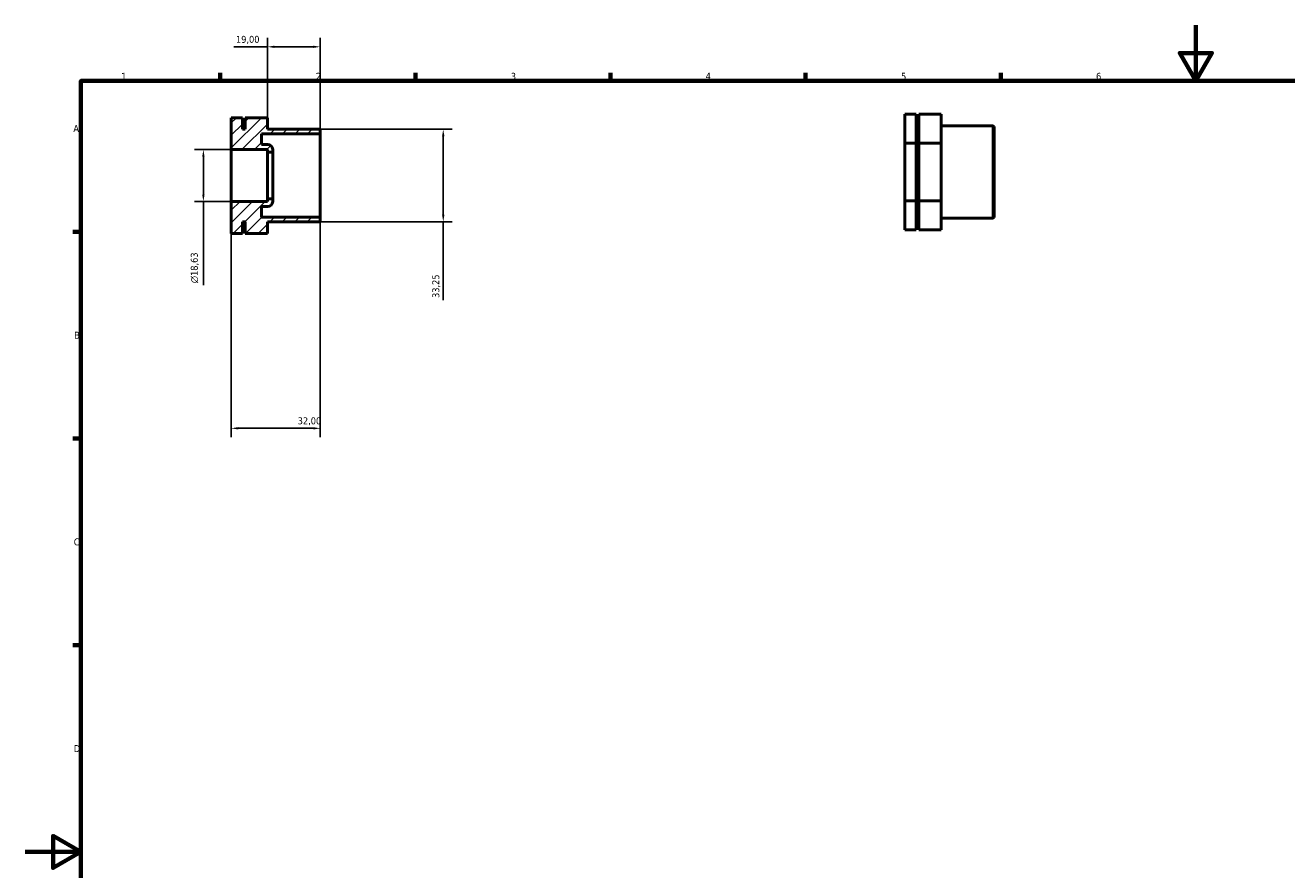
# Model space of a CAD drawing. Header units: millimetres. Extents: x 0 to 906, y 0 to 594.
# Tile 2 of 3: x 0 to 453, y 291 to 594. Entities that reach past the tile are written whole.
import ezdxf

# ---------------------------------------------------------------- set-up
doc = ezdxf.new("R2010")
doc.units = ezdxf.units.MM
for name, color, linetype, lineweight in [('Border (ISO)', 7, 'Continuous', 70), ('Dimension (ISO)', 7, 'Continuous', 25), ('Hatch (ISO)', 7, 'Continuous', 18), ('Visible (ISO)', 7, 'Continuous', 50)]:
    doc.layers.add(name, color=color, linetype=linetype, lineweight=lineweight)
doc.styles.add('Note Text (ISO)', font='tahoma.ttf')
doc.dimstyles.new('Default (ISO)', dxfattribs={"dimtxt": 2.5, "dimasz": 2.5, "dimexe": 3.175, "dimexo": 0, "dimgap": 0.762, "dimtad": 1, "dimrnd": 1e-08, "dimzin": 0, "dimtxsty": 'Note Text (ISO)', "dimcen": 0.09, "dimdle": 10, "dimclrd": 256, "dimclre": 256, "dimclrt": 232, "dimazin": 0, "dimtfac": 1.40208, "dimtmove": 0, "dimatfit": 3, "dimfxl": 1, "dimtolj": 1, "dimtzin": 0, "dimlwd": -1, "dimlwe": -1, "dimarcsym": 0})

# ---------------------------------------------------------------- blocks, each defined once
blk = doc.blocks.new('Borders Default Border')
at = {"layer": 'Border (ISO)'}
for p, q in [((70.08, 574), (70.08, 576.9)), ((140.17, 574), (140.17, 576.9)), ((210.25, 574), (210.25, 576.9)), ((280.33, 574), (280.33, 576.9)), ((350.42, 574), (350.42, 576.9)), ((20, 519.75), (17.1, 519.75)), ((20, 445.5), (17.1, 445.5)), ((20, 371.25), (17.1, 371.25))]:
    blk.add_line(p, q, dxfattribs=at)
at = {"layer": 'Border (ISO)', "flags": 128}
for points in [[(420.5, 594), (420.5, 574), (414.73, 584), (426.27, 584), (420.5, 574)], [(20, 20), (20, 574), (821, 574), (821, 20), (20, 20)], [(0, 297), (20, 297), (10, 302.77), (10, 291.23), (20, 297)]]:
    blk.add_lwpolyline(points, dxfattribs=at)
at = {"layer": 'Border (ISO)', "color": 232, "true_color": 0xca0064, "char_height": 2.5, "attachment_point": 7, "style": 'Note Text (ISO)'}
for s, insert in [('1', (34.48, 574.4)), ('2', (104.37, 574.4)), ('3', (174.43, 574.35)), ('4', (244.42, 574.4)), ('5', (314.64, 574.35)), ('6', (384.66, 574.35)), ('A', (17.29, 555.62)), ('B', (17.59, 481.37)), ('C', (17.43, 407.08)), ('D', (17.43, 332.88))]:
    blk.add_mtext(s, dxfattribs=dict(at, insert=insert))
blk = doc.blocks.new('*D7')
at = {"layer": 'Defpoints', "color": 0, "transparency": 16777216}
for p in [(74, 530.68), (106, 525.04), (106, 449.18)]:
    blk.add_point(p, dxfattribs=at)
at = {"layer": 'Dimension (ISO)', "transparency": 16777216}
for p, q in [((74, 530.68), (74, 446.01)), ((106, 525.04), (106, 446.01)), ((76.5, 449.18), (103.5, 449.18))]:
    blk.add_line(p, q, dxfattribs=at)
for points in [[(76.5, 449.6), (76.5, 448.76), (74, 449.18)], [(103.5, 449.6), (103.5, 448.76), (106, 449.18)]]:
    blk.add_solid(points, dxfattribs=at)
at = {"layer": 'Dimension (ISO)', "color": 232, "true_color": 0xca0064, "transparency": 16777216, "insert": (97.88, 453.12), "char_height": 2.5, "attachment_point": 1, "style": 'Note Text (ISO)'}
blk.add_mtext('\\A1;32,00', dxfattribs=at)
blk = doc.blocks.new('*D9')
at = {"layer": 'Defpoints', "color": 0, "transparency": 16777216}
for p in [(74, 549.32), (64, 530.68), (74, 530.68)]:
    blk.add_point(p, dxfattribs=at)
at = {"layer": 'Dimension (ISO)', "transparency": 16777216}
for p, q in [((74, 549.32), (60.83, 549.32)), ((64, 546.82), (64, 533.18)), ((74, 530.68), (60.83, 530.68)), ((64, 530.68), (64, 500.56))]:
    blk.add_line(p, q, dxfattribs=at)
for points in [[(63.58, 546.82), (64.42, 546.82), (64, 549.32)], [(63.58, 533.18), (64.42, 533.18), (64, 530.68)]]:
    blk.add_solid(points, dxfattribs=at)
at = {"layer": 'Dimension (ISO)', "color": 232, "true_color": 0xca0064, "transparency": 16777216, "insert": (59.48, 501.33), "char_height": 2.5, "attachment_point": 1, "rotation": 90, "style": 'Note Text (ISO)'}
blk.add_mtext('\\A1;\\fAIGDT|b0|i0;\\H2.5000;\\ln\\fTahoma|b0|i0;\\H2.5000;18,63', dxfattribs=at)
blk = doc.blocks.new('*D10')
at = {"layer": 'Defpoints', "color": 0, "transparency": 16777216}
for p in [(105.68, 556.62), (105.68, 523.38), (150.16, 523.38)]:
    blk.add_point(p, dxfattribs=at)
at = {"layer": 'Dimension (ISO)', "transparency": 16777216}
for p, q in [((105.68, 556.62), (153.34, 556.62)), ((150.16, 554.12), (150.16, 525.88)), ((105.68, 523.38), (153.34, 523.38)), ((150.16, 523.38), (150.16, 495.24))]:
    blk.add_line(p, q, dxfattribs=at)
for points in [[(149.75, 554.12), (150.58, 554.12), (150.16, 556.62)], [(149.75, 525.88), (150.58, 525.88), (150.16, 523.38)]]:
    blk.add_solid(points, dxfattribs=at)
at = {"layer": 'Dimension (ISO)', "color": 232, "true_color": 0xca0064, "transparency": 16777216, "insert": (146.23, 496.01), "char_height": 2.5, "attachment_point": 1, "rotation": 90, "style": 'Note Text (ISO)'}
blk.add_mtext('\\A1;33,25', dxfattribs=at)
blk = doc.blocks.new('*D11')
at = {"layer": 'Defpoints', "color": 0, "transparency": 16777216}
for p in [(87, 586.25), (87, 560.78), (106, 554.96)]:
    blk.add_point(p, dxfattribs=at)
at = {"layer": 'Dimension (ISO)', "transparency": 16777216}
for p, q in [((87, 560.78), (87, 589.42)), ((106, 554.96), (106, 589.42)), ((87, 586.25), (74.95, 586.25)), ((103.5, 586.25), (89.5, 586.25))]:
    blk.add_line(p, q, dxfattribs=at)
for points in [[(89.5, 586.66), (89.5, 585.83), (87, 586.25)], [(103.5, 586.66), (103.5, 585.83), (106, 586.25)]]:
    blk.add_solid(points, dxfattribs=at)
at = {"layer": 'Dimension (ISO)', "color": 232, "true_color": 0xca0064, "transparency": 16777216, "insert": (75.71, 590.18), "char_height": 2.5, "attachment_point": 1, "style": 'Note Text (ISO)'}
blk.add_mtext('\\A1;19,00', dxfattribs=at)

msp = doc.modelspace()

# ---------------------------------------------------------------- hatches: boundary and pattern name
at = {"layer": 'Hatch (ISO)'}
h = msp.add_hatch(dxfattribs=at)
h.set_pattern_fill('ANSI31', color=256, scale=25.4, style=0)
h.set_pattern_definition([(45, (0, 0), (-2.245064, 2.245064), [])])
edge = h.paths.add_edge_path()
edge.add_line((105.68, 523.375), (106, 523.696))
edge.add_line((106, 523.695), (106, 525.038))
edge.add_line((106, 525.038), (84.88, 525.038))
edge.add_line((84.88, 525.038), (84.88, 528.821))
edge.add_line((84.88, 528.821), (87.1, 528.821))
edge.add_ellipse((87.1, 530.621), major_axis=(0, -1.8), ratio=1, start_angle=0, end_angle=90)
edge.add_line((88.9, 530.621), (88.9, 531.616))
edge.add_line((88.9, 531.616), (87, 531.616))
edge.add_line((87, 531.616), (87, 530.684))
edge.add_line((87, 530.684), (74, 530.684))
edge.add_line((74, 530.684), (74, 519.215))
edge.add_line((74, 519.215), (78, 519.215))
edge.add_line((78, 519.215), (78, 523.375))
edge.add_line((78, 523.375), (79, 523.375))
edge.add_line((79, 523.375), (79, 519.215))
edge.add_line((79, 519.215), (87, 519.215))
edge.add_line((87, 519.215), (87, 523.375))
edge.add_line((87, 523.375), (105.68, 523.375))
edge = h.paths.add_edge_path()
edge.add_line((106, 556.304), (105.68, 556.625))
edge.add_line((105.68, 556.625), (87, 556.625))
edge.add_line((87, 556.625), (87, 560.785))
edge.add_line((87, 560.785), (79, 560.785))
edge.add_line((79, 560.785), (79, 556.625))
edge.add_line((79, 556.625), (78, 556.625))
edge.add_line((78, 556.625), (78, 560.785))
edge.add_line((78, 560.785), (74, 560.785))
edge.add_line((74, 560.785), (74, 549.316))
edge.add_line((74, 549.316), (87, 549.316))
edge.add_line((87, 549.316), (87, 548.384))
edge.add_line((87, 548.384), (88.9, 548.384))
edge.add_line((88.9, 548.384), (88.9, 549.379))
edge.add_ellipse((87.1, 549.379), major_axis=(1.8, 0), ratio=1, start_angle=0, end_angle=90)
edge.add_line((87.1, 551.179), (84.88, 551.179))
edge.add_line((84.88, 551.179), (84.88, 554.962))
edge.add_line((84.88, 554.962), (106, 554.962))
edge.add_line((106, 554.962), (106, 556.304))

# ---------------------------------------------------------------- linework, layer by layer
at = {"layer": 'Visible (ISO)'}
for p, q in [((320.031, 562.049), (316.031, 562.049)), ((316.031, 562.049), (316.031, 551.657)), ((320.031, 551.657), (320.031, 562.049)), ((329.031, 562.049), (321.031, 562.049)), ((321.031, 562.049), (321.031, 551.657)), ((329.031, 551.657), (329.031, 562.049)), ((78, 560.785), (74, 560.785)), ((74, 560.785), (74, 549.316)), ((78, 556.625), (78, 560.785)), ((87, 560.785), (79, 560.785)), ((79, 560.785), (79, 556.625)), ((87, 556.625), (87, 560.785)), ((320.031, 557.889), (321.031, 557.889)), ((329.031, 557.889), (347.711, 557.889)), ((347.711, 524.64), (347.711, 557.889)), ((348.031, 557.569), (347.711, 557.889)), ((348.031, 557.569), (348.031, 524.96)), ((79, 556.625), (78, 556.625)), ((84.88, 551.179), (84.88, 554.962)), ((84.88, 554.962), (106, 554.962)), ((105.68, 556.625), (87, 556.625)), ((106, 556.304), (105.68, 556.625)), ((106, 554.962), (106, 556.304)), ((106, 525.038), (106, 554.962)), ((74, 549.316), (87, 549.316)), ((74, 530.684), (74, 549.316)), ((87.1, 551.179), (84.88, 551.179)), ((87, 549.316), (87, 548.384)), ((87, 548.384), (88.9, 548.384)), ((87, 531.616), (87, 548.384)), ((88.9, 548.384), (88.9, 549.379)), ((88.9, 531.616), (88.9, 548.384)), ((316.031, 551.657), (316.031, 530.872)), ((320.031, 551.657), (316.031, 551.657)), ((320.031, 530.872), (320.031, 551.657)), ((321.031, 551.657), (321.031, 530.872)), ((329.031, 551.657), (321.031, 551.657)), ((329.031, 530.872), (329.031, 551.657)), ((87, 530.684), (74, 530.684)), ((74, 530.684), (74, 519.215)), ((88.9, 531.616), (87, 531.616)), ((87, 531.616), (87, 530.684)), ((88.9, 530.621), (88.9, 531.616)), ((320.031, 530.872), (316.031, 530.872)), ((316.031, 530.872), (316.031, 520.48)), ((320.031, 520.48), (320.031, 530.872)), ((329.031, 530.872), (321.031, 530.872)), ((321.031, 530.872), (321.031, 520.48)), ((329.031, 520.48), (329.031, 530.872)), ((84.88, 525.038), (84.88, 528.821)), ((84.88, 528.821), (87.1, 528.821)), ((78, 519.215), (78, 523.375)), ((78, 523.375), (79, 523.375)), ((79, 523.375), (79, 519.215)), ((106, 525.038), (84.88, 525.038)), ((87, 519.215), (87, 523.375)), ((87, 523.375), (105.68, 523.375)), ((105.68, 523.375), (106, 523.695)), ((106, 523.695), (106, 525.038)), ((320.031, 524.64), (321.031, 524.64)), ((329.031, 524.64), (347.711, 524.64)), ((348.031, 524.96), (347.711, 524.64)), ((78, 519.215), (74, 519.215)), ((87, 519.215), (79, 519.215)), ((320.031, 520.48), (316.031, 520.48)), ((329.031, 520.48), (321.031, 520.48))]:
    msp.add_line(p, q, dxfattribs=at)
for centre, start, end in [((87.1, 549.379), 0, 90), ((87.1, 530.621), 270, 0)]:
    msp.add_arc(centre, 1.8, start, end, dxfattribs=at)

# ---------------------------------------------------------------- block references
msp.add_blockref('Borders Default Border', (0, 0))

# ---------------------------------------------------------------- dimensions: what is measured, and where the dimension line sits
at = {"layer": 'Dimension (ISO)'}
for base, p1, p2, angle, override, picture, middle in [((87, 586.247), (106, 554.962), (87, 560.785), 180, {"dimdec": 2, "dimtp": 0, "dimtm": 0, "dimtdec": 2, "dimtofl": 0, "dimatfit": 2}, '*D11', (79.723, 586.247)), ((150.164, 523.375), (105.68, 556.625), (105.68, 523.375), 90, {"dimdec": 2, "dimtp": 0, "dimtm": 0, "dimtdec": 2, "dimtofl": 0, "dimatfit": 2}, '*D10', (150.164, 500.11)), ((106, 449.181), (74, 530.684), (106, 525.038), 180, {"dimdec": 2, "dimtp": 0, "dimtm": 0, "dimtdec": 2, "dimtofl": 0, "dimatfit": 1}, '*D7', (102, 449.181))]:
    dim = msp.add_linear_dim(base=base, p1=p1, p2=p2, angle=angle, dimstyle='Default (ISO)', override=override, dxfattribs=at)
    dim.commit()
    dim.dimension.update_dxf_attribs({"geometry": picture, "text_midpoint": middle, "dimtype": 160})
dim = msp.add_linear_dim(base=(64, 530.684), p1=(74, 549.316), p2=(74, 530.684), angle=90, text='\\fAIGDT|b0|i0;\\H2.5000;\\ln\\fTahoma|b0|i0;\\H2.5000;<>', dimstyle='Default (ISO)', override={"dimdec": 2, "dimtp": 0, "dimtm": 0, "dimtdec": 2, "dimtofl": 0, "dimatfit": 2}, dxfattribs=at)
dim.commit()
dim.dimension.update_dxf_attribs({"geometry": '*D9', "text_midpoint": (64, 506.853), "dimtype": 160})

doc.saveas('drawing.dxf')
